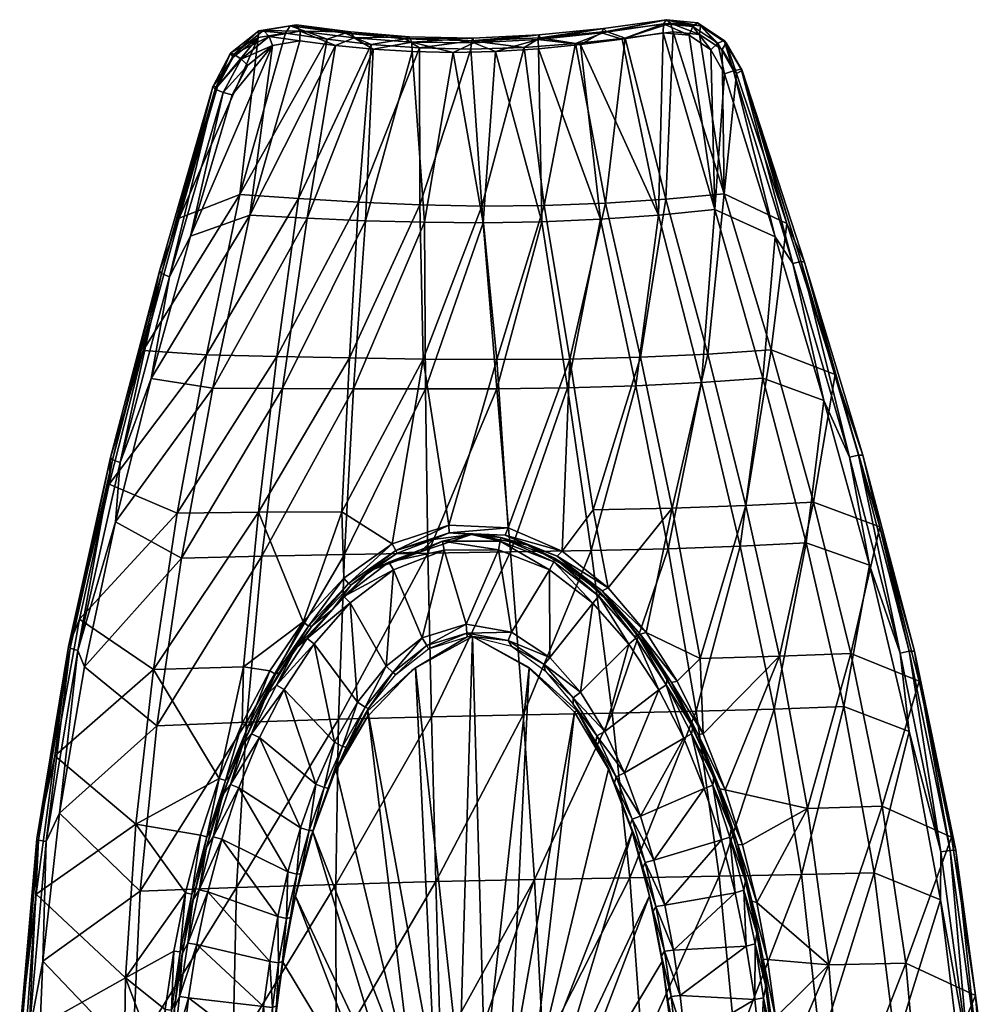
# Model space of a CAD drawing. Header units: inches. Extents: x -177 to 204, y -455 to 447.
# Tile 5 of 5: x -177 to 202, y 61 to 447. Entities that reach past the tile are written whole.
import ezdxf

# ---------------------------------------------------------------- set-up
doc = ezdxf.new("R2010")
doc.units = ezdxf.units.IN
doc.header["$MEASUREMENT"] = 0
doc.layers.add('Layer 1', color=7, linetype='Continuous')

# ---------------------------------------------------------------- blocks, each defined once
blk = doc.blocks.new('Kong 90')
at = {"color": 9, "true_color": 0xc0c0c0}
mesh = blk.add_polyface(dxfattribs=at)
corners = [(-84, 439.64, 131.86), (-99.83, 420.48, 135.68), (-114.85, 368.92, 125.1), (-93.71, 431.97, 135.97), (-56.95, 438.92, 112.75), (-73.2, 441.32, 124.61), (-91.11, 378.18, 112.79), (-94.08, 417.22, 143.18), (-87.95, 428.72, 143.47), (-78.29, 436.46, 139.44), (-110.39, 361.82, 132), (-67.65, 438.31, 132.36), (-53.6, 436.49, 122.1), (-87.27, 370, 119.76), (-94.72, 433.47, 139.34), (-93.46, 433.14, 142.93), (-100.77, 419.33, 142.63), (-83.67, 442.24, 134.63), (-101.71, 420.35, 139.03), (-71.42, 444.22, 126.34), (-81.87, 442.4, 137.99), (-69.05, 444.54, 129.33), (-90.65, 431.18, 144.65), (-79.64, 440.01, 140), (-97.62, 418.04, 144.32), (-67.49, 442.1, 131.83)]
mesh.append_faces([[corners[k] for k in face] for face in [(0, 1, 2), (1, 0, 3), (4, 5, 6), (6, 5, 0), (7, 8, 9), (10, 7, 9), (11, 12, 13), (11, 13, 9), (14, 15, 16), (5, 17, 0), (18, 1, 3), (16, 18, 14), (17, 15, 14), (5, 19, 17), (14, 3, 0), (20, 19, 21), (17, 19, 20), (17, 20, 15), (14, 18, 3), (17, 14, 0), (18, 2, 1), (22, 23, 9), (20, 23, 15), (24, 16, 22), (20, 21, 25), (23, 20, 25), (9, 8, 22), (8, 7, 24), (11, 23, 25), (9, 23, 11), (22, 15, 23), (22, 8, 24), (15, 22, 16)]], dxfattribs={"color": 9})
mesh = blk.add_polyface(dxfattribs=at)
corners = [(-39.62, 436.9, 102.28), (-56.95, 438.92, 112.75), (-68.2, 376.57, 99.64), (-20.72, 435.53, 94.18), (-44.63, 375.16, 89.54), (-0.63, 435.05, 89.46), (-20.59, 374.12, 83.04), (-53.6, 436.49, 122.1), (-38.92, 435.09, 113.25), (-64.8, 368.81, 107.18), (-41.9, 367.86, 97.71), (-23.6, 434.11, 105.82), (-7.56, 433.76, 100.9), (-18.83, 367.26, 91.79), (9, 434.08, 98.66), (4.18, 367.1, 89.78), (-24.83, 439.93, 101.98), (-49.82, 441.27, 110.97), (-26.36, 439.13, 98.57), (-47.76, 441.8, 114.14), (-71.42, 444.22, 126.34), (-69.05, 444.54, 129.33), (-73.2, 441.32, 124.61), (-0.43, 438.37, 91.34), (0.11, 439.39, 94.98), (-67.65, 438.31, 132.36), (-67.49, 442.1, 131.83), (-46.32, 439.51, 116.86), (-23.72, 437.85, 105), (0.55, 437.5, 98.29)]
mesh.append_faces([[corners[k] for k in face] for face in [(0, 1, 2), (3, 0, 4), (5, 3, 6), (7, 8, 9), (10, 8, 11), (12, 13, 11), (14, 15, 12), (16, 17, 18), (3, 18, 0), (17, 19, 20), (20, 19, 21), (1, 20, 22), (23, 24, 18), (20, 1, 17), (24, 16, 18), (23, 3, 5), (23, 18, 3), (17, 1, 0), (18, 17, 0), (19, 17, 16), (7, 25, 26), (7, 26, 27), (28, 27, 16), (27, 8, 7), (21, 19, 26), (16, 27, 19), (28, 16, 24), (28, 8, 27), (28, 24, 29), (28, 11, 8), (19, 27, 26), (28, 12, 11), (29, 12, 28), (29, 14, 12)]], dxfattribs={"color": 9})
mesh = blk.add_polyface(dxfattribs=at)
corners = [(20.24, 435.73, 89.2), (-0.63, 435.05, 89.46), (3.7, 373.63, 80.64), (40.4, 437.26, 92.49), (28.05, 373.84, 82.72), (59.84, 439.33, 98.01), (75.77, 376.27, 98.65), (78.59, 441.82, 105.37), (52.17, 374.74, 88.94), (25.83, 435.17, 99.71), (27.16, 367.47, 91.96), (9, 434.08, 98.66), (72.86, 370.08, 107.68), (58.67, 438.97, 108.17), (74.72, 441.46, 114.59), (42.36, 436.82, 102.98), (50.16, 368.46, 98.11), (51.36, 443.19, 100.9), (26.54, 439.49, 91.57), (52.55, 441.98, 97.48), (0.11, 439.39, 94.98), (-0.43, 438.37, 91.34), (26.04, 440.62, 95.19), (77.52, 445.26, 106.64), (75.95, 446.59, 109.85), (25.71, 438.83, 98.56), (0.55, 437.5, 98.29), (50.52, 441.49, 104.23), (74.79, 445.02, 113.16)]
mesh.append_faces([[corners[k] for k in face] for face in [(0, 1, 2), (3, 0, 4), (5, 6, 7), (5, 3, 8), (9, 10, 11), (12, 13, 14), (15, 16, 9), (13, 12, 15), (17, 18, 19), (19, 3, 5), (20, 21, 22), (5, 7, 23), (19, 18, 3), (22, 21, 18), (23, 24, 19), (18, 0, 3), (17, 19, 24), (23, 19, 5), (1, 0, 21), (22, 18, 17), (18, 21, 0), (22, 25, 26), (27, 13, 15), (27, 17, 24), (22, 26, 20), (27, 24, 28), (25, 22, 17), (13, 28, 14), (28, 13, 27), (25, 9, 11), (26, 25, 11), (9, 25, 15), (27, 15, 25), (27, 25, 17)]], dxfattribs={"color": 9})
mesh = blk.add_polyface(dxfattribs=at)
corners = [(89, 440.76, 109.92), (98.54, 378.35, 111.13), (97.86, 434.94, 114.09), (103.48, 425.53, 116.9), (78.59, 441.82, 105.37), (94.92, 372.31, 120.07), (93.38, 434.85, 123.02), (98.7, 425.39, 125.68), (84.83, 440.58, 119), (74.72, 441.46, 114.59), (128.8, 351.89, 136.49), (105.2, 427.17, 123.57), (105.69, 426.72, 119.8), (123.21, 366.76, 126.83), (89.34, 444.17, 111.84), (88.19, 445.42, 115.38), (75.95, 446.59, 109.85), (99.4, 437.52, 116.61), (77.52, 445.26, 106.64), (98.61, 438.48, 120.33), (118.56, 361.53, 135.45), (102.3, 426.62, 126), (125.52, 351.14, 138.26), (86.35, 443.89, 118.24), (96.14, 437.35, 122.88), (74.79, 445.02, 113.16)]
mesh.append_faces([[corners[k] for k in face] for face in [(0, 1, 2), (1, 3, 2), (1, 0, 4), (5, 6, 7), (5, 8, 6), (8, 5, 9), (10, 11, 12), (13, 12, 3), (14, 15, 16), (3, 17, 2), (18, 4, 0), (15, 14, 17), (14, 2, 17), (3, 12, 17), (14, 0, 2), (19, 12, 11), (17, 12, 19), (17, 19, 15), (18, 14, 16), (14, 18, 0), (20, 7, 21), (11, 22, 21), (23, 24, 6), (24, 23, 15), (25, 16, 23), (19, 11, 21), (24, 15, 19), (6, 8, 23), (8, 9, 25), (7, 24, 21), (6, 24, 7), (24, 19, 21), (23, 8, 25), (15, 23, 16)]], dxfattribs={"color": 9})
mesh = blk.add_polyface(dxfattribs=at)
corners = [(-20.59, 374.12, 83.04), (-44.63, 375.16, 89.54), (-48.21, 314.14, 76.78), (-68.2, 376.57, 99.64), (-76.63, 314.75, 85.92), (-114.85, 368.92, 125.1), (-129.03, 316.99, 115.03), (-91.11, 378.18, 112.79), (-84, 439.64, 131.86), (-104.2, 315.37, 99.01), (3.7, 373.63, 80.64), (-19.33, 313.66, 71.98), (-56.95, 438.92, 112.75), (-39.62, 436.9, 102.28), (9.58, 313.47, 71.86), (-20.72, 435.53, 94.18), (-0.63, 435.05, 89.46), (-110.39, 361.82, 132), (-78.29, 436.46, 139.44), (-87.27, 370, 119.76), (-125.82, 306.11, 121.31), (-64.8, 368.81, 107.18), (-101.69, 302.34, 105.34), (-74.47, 302.19, 92.85), (-41.9, 367.86, 97.71), (-53.6, 436.49, 122.1), (-23.6, 434.11, 105.82), (-18.83, 367.26, 91.79), (-38.92, 435.09, 113.25), (-7.56, 433.76, 100.9), (4.18, 367.1, 89.78), (-46.56, 302.04, 84.32), (-18.4, 301.99, 80.06), (-122.61, 348.1, 124.33), (-101.71, 420.35, 139.03), (-100.77, 419.33, 142.63), (-121.76, 347.15, 127.97), (-118.65, 345.93, 129.77), (-97.62, 418.04, 144.32), (-94.08, 417.22, 143.18)]
mesh.append_faces([[corners[k] for k in face] for face in [(0, 1, 2), (1, 3, 4), (5, 6, 7), (8, 5, 7), (6, 9, 7), (3, 7, 9), (10, 0, 11), (4, 3, 9), (2, 1, 4), (7, 3, 12), (11, 0, 2), (3, 1, 13), (14, 10, 11), (1, 0, 15), (0, 10, 16), (17, 18, 19), (20, 17, 19), (21, 22, 19), (23, 21, 24), (21, 19, 25), (26, 27, 24), (21, 28, 24), (29, 30, 27), (24, 27, 31), (27, 30, 32), (6, 5, 33), (34, 33, 5), (35, 36, 34), (36, 33, 34), (37, 36, 35), (38, 17, 37), (38, 39, 17), (35, 38, 37), (37, 17, 20)]], dxfattribs={"color": 9})
mesh = blk.add_polyface(dxfattribs=at)
corners = [(28.05, 373.84, 82.72), (38.11, 313.71, 76.66), (52.17, 374.74, 88.94), (78.59, 441.82, 105.37), (75.77, 376.27, 98.65), (98.54, 378.35, 111.13), (65.82, 314.44, 86.08), (35.19, 238.53, 65.79), (47.32, 254.6, 71.21), (9.58, 313.47, 71.86), (3.7, 373.63, 80.64), (-9.22, 248.68, 61.25), (14, 247.56, 62.93), (78.19, 255.29, 83.5), (20.24, 435.73, 89.2), (92.24, 315.65, 99.51), (40.4, 437.26, 92.49), (59.84, 439.33, 98.01), (46.45, 238.7, 79.46), (37.18, 302.48, 85.29), (64.04, 303.26, 94.72), (50.16, 368.46, 98.11), (72.86, 370.08, 107.68), (74.72, 441.46, 114.59), (94.92, 372.31, 120.07), (-17.45, 237.67, 69.69), (9.61, 302.1, 80.32), (14.92, 238.16, 72), (27.16, 367.47, 91.96), (9, 434.08, 98.66), (4.18, 367.1, 89.78), (25.83, 435.17, 99.71), (76.65, 239.41, 91.84), (89.71, 304.48, 108.14), (42.36, 436.82, 102.98)]
mesh.append_faces([[corners[k] for k in face] for face in [(0, 1, 2), (3, 4, 5), (2, 6, 4), (1, 7, 8), (9, 0, 10), (1, 8, 6), (9, 11, 12), (1, 12, 7), (9, 12, 1), (1, 0, 9), (6, 8, 13), (6, 2, 1), (10, 0, 14), (15, 6, 13), (15, 4, 6), (0, 2, 16), (2, 4, 17), (18, 19, 20), (20, 21, 22), (22, 23, 24), (25, 26, 27), (19, 28, 21), (19, 27, 26), (29, 28, 30), (27, 19, 18), (28, 19, 26), (31, 21, 28), (32, 18, 20), (30, 28, 26), (21, 20, 19), (20, 33, 32), (21, 34, 22), (22, 33, 20)]], dxfattribs={"color": 9})
mesh = blk.add_polyface(dxfattribs=at)
corners = [(92.24, 315.65, 99.51), (78.19, 255.29, 83.5), (107.12, 256.32, 100.3), (116.95, 317.35, 116.3), (133.57, 257.72, 121.01), (98.54, 378.35, 111.13), (75.77, 376.27, 98.65), (142.09, 307.65, 136.57), (159.55, 247.99, 145.81), (123.21, 366.76, 126.83), (103.48, 425.53, 116.9), (104.93, 240.4, 108.69), (76.65, 239.41, 91.84), (89.71, 304.48, 108.14), (113.73, 306.21, 124.95), (130.72, 241.75, 129.46), (94.92, 372.31, 120.07), (72.86, 370.08, 107.68), (137.68, 297.44, 144.98), (155.48, 232.95, 154.08), (118.56, 361.53, 135.45), (98.7, 425.39, 125.68), (152.89, 276.03, 145.23), (130.02, 351.7, 132.84), (151.17, 276.05, 148.69), (128.8, 351.89, 136.49), (105.69, 426.72, 119.8), (105.2, 427.17, 123.57), (125.52, 351.14, 138.26), (147.69, 275.24, 149.96), (102.3, 426.62, 126)]
mesh.append_faces([[corners[k] for k in face] for face in [(0, 1, 2), (0, 2, 3), (4, 3, 2), (0, 5, 6), (0, 3, 5), (7, 4, 8), (9, 3, 7), (3, 4, 7), (5, 9, 10), (5, 3, 9), (11, 12, 13), (14, 11, 13), (14, 15, 11), (16, 13, 17), (13, 16, 14), (15, 18, 19), (14, 18, 15), (14, 20, 18), (20, 16, 21), (14, 16, 20), (22, 23, 7), (22, 24, 23), (23, 24, 25), (25, 26, 23), (23, 9, 7), (9, 23, 26), (8, 22, 7), (27, 25, 28), (28, 29, 18), (19, 18, 29), (20, 30, 28), (24, 29, 25), (28, 25, 29), (20, 28, 18)]], dxfattribs={"color": 9})
mesh = blk.add_polyface(dxfattribs=at)
corners = [(-142.27, 264.68, 105.5), (-115.66, 253.4, 86.64), (-104.2, 315.37, 99.01), (-76.63, 314.75, 85.92), (-51.11, 253.85, 65.33), (-19.33, 313.66, 71.98), (-48.21, 314.14, 76.78), (-129.03, 316.99, 115.03), (-83.88, 253.69, 73.62), (-9.22, 248.68, 61.25), (-31.44, 241.33, 60.72), (9.58, 313.47, 71.86), (-125.82, 306.11, 121.31), (-87.27, 370, 119.76), (-101.69, 302.34, 105.34), (-139.89, 249.95, 111.4), (-113.97, 235.76, 92.59), (-74.47, 302.19, 92.85), (-82.48, 236.53, 80.16), (-64.8, 368.81, 107.18), (-46.56, 302.04, 84.32), (-50.11, 237.15, 72.46), (-41.9, 367.86, 97.71), (-18.4, 301.99, 80.06), (-17.45, 237.67, 69.69), (-18.83, 367.26, 91.79), (9.61, 302.1, 80.32), (4.18, 367.1, 89.78), (-122.61, 348.1, 124.33), (-141.84, 275.13, 110.59), (-121.76, 347.15, 127.97), (-141.07, 274.28, 114.28), (-157.6, 200.43, 102.22), (-137.98, 273.19, 116.19), (-118.65, 345.93, 129.77)]
mesh.append_faces([[corners[k] for k in face] for face in [(0, 1, 2), (1, 3, 2), (4, 5, 6), (2, 7, 0), (8, 4, 6), (8, 3, 1), (9, 5, 10), (6, 3, 8), (4, 10, 5), (9, 11, 5), (12, 13, 14), (15, 14, 16), (12, 14, 15), (14, 17, 16), (16, 17, 18), (19, 17, 14), (20, 18, 17), (18, 20, 21), (17, 22, 20), (23, 21, 20), (21, 23, 24), (25, 23, 20), (26, 24, 23), (27, 26, 23), (7, 28, 29), (28, 30, 31), (29, 31, 32), (29, 0, 7), (29, 28, 31), (31, 30, 33), (33, 12, 15), (33, 34, 12), (34, 33, 30)]], dxfattribs={"color": 9})
mesh = blk.add_polyface(dxfattribs=at)
corners = [(-89.97, 162.77, 20), (-86.19, 171.23, 54.99), (-95.07, 150.47, 54.3), (-80.74, 182.24, 20), (-89.63, 193.13, 63.25), (-99.17, 149.45, 58.99), (-90.19, 171.04, 59.72), (-125.01, 192.16, 76.14), (-153.97, 211.79, 96.9), (-163.65, 158.3, 89.48), (-115.66, 253.4, 86.64), (-142.27, 264.68, 105.5), (-131.86, 131.54, 67.95), (-79.36, 191.62, 60.26), (-83.88, 253.69, 73.62), (-113.97, 235.76, 92.59), (-123.6, 170.13, 82.14), (-152.03, 193.22, 102.64), (-88.54, 171.49, 69.82), (-82.48, 236.53, 80.16), (-139.89, 249.95, 111.4), (-161.74, 135.87, 95.33), (-141.84, 275.13, 110.59), (-157.6, 200.43, 102.22), (-158.31, 201.11, 98.48), (-170.04, 125.37, 92.58), (-170.66, 125.87, 88.79), (-166.99, 124.75, 94.73), (-154.54, 199.53, 104.25), (-137.98, 273.19, 116.19), (-141.07, 274.28, 114.28), (-86.62, 166.91, 16.46), (-94.8, 147.07, 16.46), (-83.43, 165.45, 15), (-87.87, 170, 57.91), (-96.8, 148.63, 57.18)]
mesh.append_faces([[corners[k] for k in face] for face in [(0, 1, 2), (3, 1, 0), (4, 5, 6), (7, 8, 9), (7, 5, 4), (10, 11, 8), (9, 12, 7), (7, 10, 8), (6, 13, 4), (10, 7, 14), (4, 14, 7), (15, 16, 17), (18, 16, 19), (20, 15, 17), (17, 16, 21), (15, 19, 16), (22, 23, 24), (25, 24, 23), (22, 24, 11), (24, 8, 11), (24, 9, 8), (24, 26, 9), (27, 23, 28), (29, 28, 30), (28, 23, 30), (28, 17, 21), (28, 20, 17), (29, 20, 28), (31, 3, 0), (31, 32, 33), (34, 6, 35), (13, 6, 34), (1, 34, 2)]], dxfattribs={"color": 9})
mesh = blk.add_polyface(dxfattribs=at)
corners = [(99.02, 145.05, 81.69), (90.41, 166.92, 79.04), (88.37, 166.67, 77.11), (91.65, 157.35, 75.72), (82.14, 177.87, 72.79), (85.85, 166.91, 16.46), (94.55, 149.84, 20), (86.26, 169.5, 20), (89.15, 196.42, 81.58), (80.13, 187.62, 76.05), (131.24, 137.7, 102.69), (120.23, 197.31, 101.29), (107.12, 256.32, 100.3), (78.19, 255.29, 83.5), (148.18, 198.46, 125.37), (133.57, 257.72, 121.01), (174.96, 187.62, 154.2), (160.45, 138.58, 129.45), (159.55, 247.99, 145.81), (76.65, 239.41, 91.84), (104.93, 240.4, 108.69), (87.69, 175.77, 89.9), (118.16, 176.58, 109.64), (130.72, 241.75, 129.46), (145.47, 177.59, 133.74), (155.48, 232.95, 154.08), (171.02, 167.83, 162.35), (189.36, 121.36, 165.74), (173.12, 199.34, 156.43), (152.89, 276.03, 145.23), (151.17, 276.05, 148.69), (171.1, 199.28, 159.73), (187.18, 121.31, 168.94), (167.51, 198.53, 160.66), (183.51, 120.74, 169.67), (147.69, 275.24, 149.96)]
mesh.append_faces([[corners[k] for k in face] for face in [(0, 1, 2), (3, 2, 4), (5, 6, 7), (1, 8, 9), (10, 11, 0), (0, 11, 1), (8, 1, 11), (12, 13, 8), (12, 8, 11), (10, 14, 11), (11, 15, 12), (14, 15, 11), (16, 14, 17), (18, 14, 16), (18, 15, 14), (19, 20, 21), (21, 20, 22), (23, 22, 20), (23, 24, 22), (24, 25, 26), (23, 25, 24), (27, 28, 16), (18, 28, 29), (18, 16, 28), (30, 29, 31), (28, 31, 29), (31, 28, 32), (26, 33, 34), (31, 34, 33), (33, 25, 35), (31, 33, 30), (33, 26, 25), (35, 30, 33), (4, 7, 3)]], dxfattribs={"color": 9})
mesh = blk.add_polyface(dxfattribs=at)
corners = [(-9.07, 245.6, 59.57), (12.75, 244.75, 61.16), (14, 247.56, 62.93), (68.08, 206.59, 72.81), (53.22, 224.09, 69.28), (50.78, 222.95, 67.29), (33.16, 236.5, 63.91), (35.19, 238.53, 65.79), (21.36, 240.93, 59), (-0.38, 245, 56.77), (40.74, 230.21, 62.28), (57.37, 214.83, 65.99), (32.19, 235.8, 20), (49.5, 220.81, 16.46), (49.86, 222.49, 20), (63.95, 204.4, 16.46), (11.15, 243.87, 20), (31.84, 234.31, 16.46), (10.86, 242.43, 16.46), (10.18, 238.96, 15), (30.17, 231.18, 15), (47.16, 218.13, 15), (15.33, 206.74, 15), (-2.43, 209.92, 15), (30.34, 196.81, 15), (47.32, 254.6, 71.21), (14.92, 238.16, 72), (46.45, 238.7, 79.46), (19.91, 174.39, 65.45), (5.44, 244.71, 20), (-0.38, 245, 20), (-11.8, 242.4, 16.46)]
mesh.append_faces([[corners[k] for k in face] for face in [(0, 1, 2), (3, 4, 5), (6, 4, 7), (4, 6, 5), (2, 1, 7), (6, 7, 1), (8, 1, 9), (10, 6, 8), (6, 1, 8), (11, 5, 10), (5, 6, 10), (12, 13, 14), (15, 14, 13), (12, 16, 17), (13, 12, 17), (18, 17, 16), (18, 19, 20), (17, 20, 21), (13, 17, 21), (20, 17, 18), (20, 19, 22), (22, 19, 23), (21, 20, 24), (25, 7, 4), (26, 27, 28), (8, 9, 16), (10, 14, 11), (8, 12, 10), (10, 12, 14), (12, 8, 16), (29, 16, 9), (29, 18, 16), (29, 30, 18), (18, 31, 19)]], dxfattribs={"color": 9})
mesh = blk.add_polyface(dxfattribs=at)
corners = [(78.03, 187.05, 74.11), (90.41, 166.92, 79.04), (80.13, 187.62, 76.05), (88.37, 166.67, 77.11), (68.08, 206.59, 72.81), (65.67, 205.99, 70.8), (50.78, 222.95, 67.29), (70.6, 197.66, 69.46), (57.37, 214.83, 65.99), (82.14, 177.87, 72.79), (86.26, 169.5, 20), (75.94, 186.17, 16.46), (85.85, 166.91, 16.46), (76.32, 188.41, 20), (64.32, 206.34, 20), (49.86, 222.49, 20), (63.95, 204.4, 16.46), (82.74, 165.19, 15), (90.82, 145.54, 15), (72.98, 184.19, 15), (61.24, 202.08, 15), (49.5, 220.81, 16.46), (59.51, 151.67, 15), (51.82, 167.91, 15), (47.32, 254.6, 71.21), (53.22, 224.09, 69.28), (78.19, 255.29, 83.5), (89.15, 196.42, 81.58), (87.69, 175.77, 89.9), (54.71, 175.08, 75.03), (76.65, 239.41, 91.84), (46.45, 238.7, 79.46)]
mesh.append_faces([[corners[k] for k in face] for face in [(0, 1, 2), (1, 0, 3), (4, 5, 2), (0, 2, 5), (6, 5, 4), (7, 5, 8), (9, 0, 7), (0, 5, 7), (3, 0, 9), (10, 11, 12), (11, 13, 14), (10, 13, 11), (14, 15, 16), (16, 11, 14), (12, 17, 18), (11, 19, 17), (12, 11, 17), (16, 20, 19), (11, 16, 19), (16, 21, 20), (19, 22, 17), (19, 23, 22), (19, 20, 23), (24, 25, 26), (27, 26, 4), (4, 2, 27), (4, 26, 25), (28, 29, 30), (30, 29, 31), (13, 10, 9), (7, 14, 13), (13, 9, 7), (7, 8, 14)]], dxfattribs={"color": 9})
mesh = blk.add_polyface(dxfattribs=at)
corners = [(-80.74, 182.24, 20), (-69.43, 200.22, 20), (-75.54, 190.96, 55.49), (-62.82, 209.18, 55.75), (-54.86, 215.69, 20), (-47.53, 225.27, 55.79), (-86.19, 171.23, 54.99), (-54.03, 163.63, 15), (-73.71, 184.35, 15), (-61.34, 147.19, 15), (-83.43, 165.45, 15), (-62.01, 202.21, 15), (-66.32, 210.82, 60.58), (-83.88, 253.69, 73.62), (-89.63, 193.13, 63.25), (-50.44, 227.95, 60.67), (-51.11, 253.85, 65.33), (-79.36, 191.62, 60.26), (-88.54, 171.49, 69.82), (-50.11, 237.15, 72.46), (-52.44, 172.64, 62.85), (-82.48, 236.53, 80.16), (-64.8, 204.28, 16.46), (-76.76, 186.06, 16.46), (-86.62, 166.91, 16.46), (-50.39, 220.7, 16.46), (-47.93, 218.24, 15), (-87.87, 170, 57.91), (-77.12, 190.31, 58.46), (-64.21, 209.15, 58.79), (-48.59, 225.83, 58.92)]
mesh.append_faces([[corners[k] for k in face] for face in [(0, 1, 2), (3, 1, 4), (4, 5, 3), (3, 2, 1), (0, 2, 6), (7, 8, 9), (8, 10, 9), (11, 8, 7), (12, 13, 14), (15, 16, 12), (14, 17, 12), (13, 12, 16), (18, 19, 20), (21, 19, 18), (4, 1, 22), (22, 1, 23), (23, 0, 24), (23, 1, 0), (4, 22, 25), (11, 26, 22), (8, 11, 23), (22, 23, 11), (10, 8, 24), (23, 24, 8), (27, 28, 17), (12, 28, 29), (28, 12, 17), (12, 29, 15), (2, 28, 6), (28, 27, 6), (3, 29, 2), (29, 28, 2), (30, 29, 3), (29, 30, 15)]], dxfattribs={"color": 9})
mesh = blk.add_polyface(dxfattribs=at)
corners = [(-9.07, 245.6, 59.57), (14, 247.56, 62.93), (-9.22, 248.68, 61.25), (-30.08, 238.7, 59.01), (-31.44, 241.33, 60.72), (-15.44, 243.06, 56.04), (-29.53, 237.66, 55.8), (-0.38, 245, 56.77), (12.75, 244.75, 61.16), (-39.97, 230.9, 20), (-47.53, 225.27, 55.79), (-54.86, 215.69, 20), (-20.36, 238.25, 20), (-0.38, 245, 20), (-2.43, 209.92, 15), (10.18, 238.96, 15), (-11.12, 238.92, 15), (-30.93, 231.23, 15), (-19.67, 204.6, 15), (-51.11, 253.85, 65.33), (-50.44, 227.95, 60.67), (5.44, 244.71, 20), (-32.77, 234.21, 16.46), (-11.8, 242.4, 16.46), (-50.39, 220.7, 16.46), (10.86, 242.43, 16.46), (-47.93, 218.24, 15), (-48.59, 225.83, 58.92), (-62.82, 209.18, 55.75)]
mesh.append_faces([[corners[k] for k in face] for face in [(0, 1, 2), (3, 2, 4), (0, 3, 5), (0, 2, 3), (6, 5, 3), (7, 0, 5), (8, 0, 7), (9, 6, 10), (9, 10, 11), (6, 9, 12), (13, 5, 12), (12, 5, 6), (13, 7, 5), (14, 15, 16), (16, 17, 18), (18, 14, 16), (4, 19, 20), (13, 21, 7), (22, 23, 12), (15, 23, 16), (16, 23, 22), (9, 24, 22), (17, 16, 22), (9, 11, 24), (13, 23, 25), (12, 23, 13), (26, 17, 24), (9, 22, 12), (22, 24, 17), (4, 20, 27), (3, 27, 10), (27, 3, 4), (6, 3, 10), (10, 27, 28)]], dxfattribs={"color": 9})
mesh = blk.add_polyface(dxfattribs=at)
corners = [(-2.19, 206.39, 16.46), (-2.1, 204.93, 20), (0, 205, 20), (-53.58, 153.18, 40), (-41, 173.91, 20), (-54.01, 151.55, 20), (0, 205, 40), (-22.27, 192.78, 40), (-23.7, 191.7, 20), (-40.96, 175.9, 40), (-62.01, 202.21, 15), (-54.03, 163.63, 15), (-45.03, 179.31, 15), (-47.93, 218.24, 15), (-33.77, 193.48, 15), (-30.93, 231.23, 15), (-19.67, 204.6, 15), (-52.44, 172.64, 62.85), (-17.45, 237.67, 69.69), (-16.04, 173.6, 61.38), (-50.11, 237.15, 72.46), (14.92, 238.16, 72), (-50.39, 220.7, 16.46), (-64.8, 204.28, 16.46), (-42.08, 177.35, 16.46), (-49.45, 161.74, 20), (-40.76, 176.83, 20), (-30.07, 190.22, 20), (-31.23, 191.02, 16.46), (-50.87, 162.05, 16.46), (-17.94, 201.52, 16.46), (-2.43, 209.92, 15), (-17.17, 200.23, 20)]
mesh.append_faces([[corners[k] for k in face] for face in [(0, 1, 2), (3, 4, 5), (2, 1, 6), (7, 1, 8), (9, 8, 4), (9, 4, 3), (7, 6, 1), (9, 7, 8), (10, 11, 12), (13, 10, 12), (13, 14, 15), (14, 13, 12), (14, 16, 15), (17, 18, 19), (20, 18, 17), (18, 21, 19), (22, 23, 13), (24, 25, 26), (26, 27, 28), (29, 25, 24), (30, 31, 16), (26, 28, 24), (32, 1, 0), (27, 30, 28), (30, 0, 31), (0, 30, 32), (11, 29, 12), (24, 12, 29), (12, 24, 14), (28, 14, 24), (14, 28, 16), (30, 16, 28), (32, 30, 27)]], dxfattribs={"color": 9})
mesh = blk.add_polyface(dxfattribs=at)
corners = [(65.67, 205.99, 70.8), (50.78, 222.95, 67.29), (57.37, 214.83, 65.99), (0, 205, 20), (13.93, 203.5, 16.46), (-2.19, 206.39, 16.46), (48.74, 166.17, 16.46), (48.36, 163.7, 20), (56.33, 150.13, 16.46), (39.47, 178.52, 20), (39.5, 181.07, 16.46), (28.54, 191.58, 20), (28.03, 194.14, 16.46), (15.25, 201.24, 20), (-2.43, 209.92, 15), (15.33, 206.74, 15), (30.34, 196.81, 15), (42.31, 183.22, 15), (51.82, 167.91, 15), (59.51, 151.67, 15), (49.5, 220.81, 16.46), (47.16, 218.13, 15), (61.24, 202.08, 15), (30.17, 231.18, 15), (14.92, 238.16, 72), (19.91, 174.39, 65.45), (-16.04, 173.6, 61.38), (46.45, 238.7, 79.46), (54.71, 175.08, 75.03), (49.86, 222.49, 20), (64.32, 206.34, 20), (40.85, 176.08, 20), (53.28, 153.12, 40), (53.45, 153.47, 20), (22.2, 192.86, 20), (39.91, 175.41, 40), (22.15, 192.7, 40), (0, 205, 40)]
mesh.append_faces([[corners[k] for k in face] for face in [(0, 1, 2), (3, 4, 5), (6, 7, 8), (7, 6, 9), (9, 6, 10), (10, 11, 9), (10, 12, 11), (13, 11, 12), (4, 13, 12), (4, 3, 13), (14, 5, 15), (4, 15, 5), (15, 4, 16), (12, 16, 4), (16, 12, 17), (10, 17, 12), (17, 10, 18), (6, 18, 10), (18, 6, 19), (20, 21, 22), (22, 17, 18), (22, 21, 17), (23, 15, 16), (17, 21, 16), (24, 25, 26), (25, 27, 28), (29, 30, 2), (31, 32, 33), (31, 34, 35), (35, 32, 31), (36, 34, 3), (34, 36, 35), (36, 3, 37)]], dxfattribs={"color": 9})
mesh = blk.add_polyface(dxfattribs=at)
corners = [(-69.75, 102.07, 20), (-74.4, 77.86, 40), (-69.38, 103.45, 40), (-63.18, 127.33, 20), (-62.54, 128.64, 40), (-53.58, 153.18, 40), (-54.01, 151.55, 20), (-67.35, 130.16, 15), (-91.5, 145.85, 15), (-72.27, 112.85, 15), (-61.34, 147.19, 15), (-83.43, 165.45, 15), (-52.44, 172.64, 62.85), (-16.04, 173.6, 61.38), (-53.5, 108.01, 56.12), (19.91, 174.39, 65.45), (-14.31, 109.08, 55.71), (-92.39, 106.75, 62.42), (-88.54, 171.49, 69.82), (4.87, 34.65, 40), (0, 205, 40), (-5.14, 34.55, 40), (-40.96, 175.9, 40), (-14.61, 31.67, 40), (-22.27, 192.78, 40), (-22.92, 26.22, 40), (-71.23, 95.03, 20), (-72.79, 94.7, 16.46), (-74.38, 77.78, 20), (-63.98, 129.09, 16.46), (-68.85, 111.97, 16.46), (-67.3, 112.15, 20), (-49.45, 161.74, 20), (-50.87, 162.05, 16.46), (-56.57, 145.73, 20), (-62.45, 129.13, 20), (-58.05, 145.89, 16.46), (-76.25, 95.41, 15), (-54.03, 163.63, 15)]
mesh.append_faces([[corners[k] for k in face] for face in [(0, 1, 2), (3, 2, 4), (0, 2, 3), (4, 5, 6), (6, 3, 4), (7, 8, 9), (10, 11, 7), (12, 13, 14), (13, 15, 16), (12, 17, 18), (16, 14, 13), (17, 12, 14), (19, 20, 21), (22, 23, 24), (5, 25, 22), (20, 24, 21), (4, 25, 5), (26, 27, 28), (29, 30, 31), (26, 30, 27), (32, 33, 34), (35, 34, 36), (33, 36, 34), (26, 31, 30), (36, 29, 35), (31, 35, 29), (37, 27, 9), (30, 9, 27), (9, 30, 7), (29, 7, 30), (7, 29, 10), (36, 10, 29), (10, 36, 38), (33, 38, 36)]], dxfattribs={"color": 9})
mesh = blk.add_polyface(dxfattribs=at)
corners = [(75.19, 81.81, 16.46), (71.83, 99.29, 16.46), (70.73, 97.36, 20), (66.68, 114.47, 20), (67.65, 116.53, 16.46), (61.72, 131.3, 20), (62.55, 133.5, 16.46), (55.69, 147.78, 20), (56.33, 150.13, 16.46), (48.36, 163.7, 20), (59.51, 151.67, 15), (48.74, 166.17, 16.46), (65.86, 134.75, 15), (71.06, 117.46, 15), (75.31, 99.9, 15), (78.71, 82.22, 15), (90.82, 145.54, 15), (82.74, 165.19, 15), (97.49, 125.38, 15), (24.34, 109.94, 61.19), (-14.31, 109.08, 55.71), (19.91, 174.39, 65.45), (54.71, 175.08, 75.03), (61.6, 110.62, 72.45), (87.69, 175.77, 89.9), (96.7, 111.22, 89.26), (69.39, 103.56, 40), (69.26, 103.96, 20), (62.67, 128.89, 40), (74.29, 78.48, 20), (53.28, 153.12, 40), (62.43, 129.04, 20), (53.45, 153.47, 20), (22.15, 192.7, 40), (14.5, 31.8, 40), (39.91, 175.41, 40), (22.88, 26.53, 40), (0, 205, 40), (4.87, 34.65, 40)]
mesh.append_faces([[corners[k] for k in face] for face in [(0, 1, 2), (3, 2, 1), (4, 3, 1), (3, 4, 5), (5, 4, 6), (6, 7, 5), (6, 8, 7), (9, 7, 8), (8, 10, 11), (10, 8, 12), (6, 12, 8), (12, 6, 13), (4, 13, 6), (13, 4, 14), (1, 14, 4), (14, 1, 15), (16, 12, 13), (17, 12, 16), (14, 18, 13), (17, 10, 12), (19, 20, 21), (22, 23, 19), (22, 19, 21), (23, 22, 24), (24, 25, 23), (26, 27, 28), (27, 26, 29), (30, 28, 31), (27, 31, 28), (30, 31, 32), (33, 34, 35), (36, 28, 30), (30, 35, 36), (33, 37, 38)]], dxfattribs={"color": 9})
mesh = blk.add_polyface(dxfattribs=at)
corners = [(-112.93, 84.97, 51.96), (-113.69, 80.78, 20), (-109.56, 101.81, 20), (-108.29, 107.14, 52.71), (-116.39, 62.7, 51.34), (-135.89, 71.42, 62.45), (-112.4, 104.72, 57.35), (-131.86, 131.54, 67.95), (-106.5, 127.32, 58.18), (-170.86, 104.2, 83.52), (-116.97, 81.91, 56.6), (-99.17, 149.45, 58.99), (-163.65, 158.3, 89.48), (-125.01, 192.16, 76.14), (-130.13, 105.29, 74.51), (-92.39, 106.75, 62.42), (-133.2, 41.06, 70.14), (-161.74, 135.87, 95.33), (-123.6, 170.13, 82.14), (-168.3, 77.92, 89.88), (-88.54, 171.49, 69.82), (-170.04, 125.37, 92.58), (-176.84, 49.23, 86.26), (-170.66, 125.87, 88.79), (-158.31, 201.11, 98.48), (-177.37, 49.45, 82.43), (-173.82, 48.98, 88.53), (-166.99, 124.75, 94.73), (-157.6, 200.43, 102.22), (-154.54, 199.53, 104.25), (-111.44, 85.04, 16.46), (-107.09, 105.9, 16.46), (-114.73, 64.06, 16.46), (-107.96, 84.41, 15), (-109.96, 104.22, 55.54), (-114.51, 81.54, 54.79)]
mesh.append_faces([[corners[k] for k in face] for face in [(0, 1, 2), (3, 0, 2), (1, 0, 4), (5, 6, 7), (6, 8, 7), (5, 7, 9), (10, 6, 5), (7, 8, 11), (9, 7, 12), (13, 7, 11), (14, 15, 16), (17, 18, 14), (14, 19, 17), (14, 18, 20), (21, 22, 23), (23, 24, 21), (23, 9, 12), (23, 25, 9), (26, 21, 27), (27, 21, 28), (29, 17, 27), (27, 17, 19), (26, 27, 19), (30, 31, 2), (1, 32, 30), (2, 1, 30), (30, 32, 33), (34, 6, 35), (10, 35, 6), (8, 6, 34), (0, 35, 4), (3, 34, 0), (34, 35, 0)]], dxfattribs={"color": 9})
mesh = blk.add_polyface(dxfattribs=at)
corners = [(115.6, 78.59, 87.23), (111.36, 100.96, 85.73), (109.5, 101.37, 83.85), (113.86, 78.77, 85.39), (110.52, 93.6, 81.99), (105.52, 115.28, 80.26), (106.99, 109.41, 20), (106.36, 105.72, 16.46), (111.45, 88.83, 20), (110.72, 84.76, 16.46), (131.24, 137.7, 102.69), (139.64, 76.54, 104.6), (99.02, 145.05, 81.69), (105.77, 123.53, 83.86), (160.45, 138.58, 129.45), (169.82, 77.09, 133.2), (148.18, 198.46, 125.37), (187.66, 126.45, 161.4), (197.03, 64.47, 167.04), (174.96, 187.62, 154.2), (96.7, 111.22, 89.26), (128.87, 111.81, 111.22), (102.98, 44.62, 90.14), (118.16, 176.58, 109.64), (157.42, 112.48, 137.83), (136.29, 44.87, 113.48), (145.47, 177.59, 133.74), (183.36, 101.94, 169.31), (165.74, 45.11, 141.6), (171.02, 167.83, 162.35), (189.36, 121.36, 165.74), (187.18, 121.31, 168.94), (173.12, 199.34, 156.43), (197.84, 42.06, 175.55), (194.13, 41.76, 176.22), (183.51, 120.74, 169.67), (171.1, 199.28, 159.73), (114.38, 71.59, 83.41)]
mesh.append_faces([[corners[k] for k in face] for face in [(0, 1, 2), (2, 3, 0), (4, 2, 5), (3, 2, 4), (6, 7, 8), (7, 9, 8), (10, 1, 11), (10, 12, 13), (10, 13, 1), (1, 0, 11), (11, 14, 10), (15, 14, 11), (14, 16, 10), (17, 15, 18), (19, 14, 17), (14, 15, 17), (20, 21, 22), (20, 23, 21), (24, 25, 21), (26, 21, 23), (26, 24, 21), (24, 27, 28), (24, 29, 27), (26, 29, 24), (17, 30, 19), (31, 32, 30), (31, 30, 33), (30, 17, 18), (34, 27, 35), (31, 34, 35), (31, 35, 36), (35, 27, 29), (4, 8, 37), (6, 8, 4)]], dxfattribs={"color": 9})
mesh = blk.add_polyface(dxfattribs=at)
corners = [(4.87, 34.65, 20), (-5.14, 34.55, 20), (0, 33.54, 16.46), (-5.14, 34.55, 40), (4.87, 34.65, 40), (-77.81, 50.77, 20), (-79.74, 24.95, 20), (-79.73, 26.04, 40), (-77.72, 52.01, 40), (-74.45, 76.44, 20), (-69.75, 102.07, 20), (-74.4, 77.86, 40), (-2.04, 34.92, 54.18), (-16.65, 31.1, 52.72), (-12.52, 43.37, 53.17), (-53.5, 108.01, 56.12), (-93.89, 41.94, 58.45), (-92.39, 106.75, 62.42), (-53.37, 42.72, 52.76), (-28.23, 21.1, 52.11), (-14.31, 109.08, 55.71), (24.34, 109.94, 61.19), (-33.47, 9.85, 40), (-29.41, 18.65, 40), (-69.38, 103.45, 40), (-62.54, 128.64, 40), (-22.92, 26.22, 40), (-40.96, 175.9, 40), (-14.61, 31.67, 40), (-22.27, 192.78, 40), (-80.13, 42.21, 16.46), (-79.77, 25.39, 20), (-78.6, 42.95, 20), (-78.36, 59.81, 16.46), (-75.93, 77.31, 16.46), (-76.82, 60.41, 20), (-72.79, 94.7, 16.46), (-74.38, 77.78, 20), (-81.87, 60.22, 15), (-79.42, 77.86, 15), (-76.25, 95.41, 15)]
mesh.append_faces([[corners[k] for k in face] for face in [(0, 1, 2), (3, 0, 4), (1, 0, 3), (5, 6, 7), (8, 9, 5), (8, 5, 7), (10, 9, 11), (8, 11, 9), (12, 13, 14), (15, 16, 17), (15, 18, 16), (14, 19, 18), (20, 18, 15), (18, 20, 14), (21, 14, 20), (22, 23, 24), (25, 23, 26), (22, 11, 8), (27, 26, 28), (29, 28, 3), (24, 23, 25), (11, 22, 24), (30, 31, 32), (33, 30, 32), (34, 33, 35), (36, 34, 37), (35, 33, 32), (37, 34, 35), (33, 38, 30), (38, 33, 39), (34, 39, 33), (39, 34, 40), (36, 40, 34)]], dxfattribs={"color": 9})
mesh = blk.add_polyface(dxfattribs=at)
corners = [(81.06, 28.66, 16.46), (79.77, 46.39, 16.46), (78.43, 44.86, 20), (76.56, 62.47, 20), (77.83, 64.14, 16.46), (74.01, 80, 20), (75.19, 81.81, 16.46), (70.73, 97.36, 20), (78.71, 82.22, 15), (71.83, 99.29, 16.46), (81.34, 64.52, 15), (83.28, 46.79, 15), (84.58, 29.04, 15), (4.87, 34.65, 40), (4.87, 34.65, 20), (14.5, 31.8, 20), (61.6, 110.62, 72.45), (66.53, 44.31, 72.06), (27.75, 43.9, 59.66), (-2.04, 34.92, 54.18), (-12.52, 43.37, 53.17), (24.34, 109.94, 61.19), (14.53, 30.91, 56.76), (27.04, 19.14, 59.46), (96.7, 111.22, 89.26), (79.67, 26.1, 40), (79.67, 26.88, 20), (77.68, 52.02, 40), (74.25, 77.8, 40), (77.66, 52.74, 20), (74.29, 78.48, 20), (69.39, 103.56, 40), (29.47, 19.1, 40), (62.67, 128.89, 40), (33.68, 9.99, 40), (22.88, 26.53, 40), (14.5, 31.8, 40), (39.91, 175.41, 40), (22.15, 192.7, 40)]
mesh.append_faces([[corners[k] for k in face] for face in [(0, 1, 2), (3, 2, 1), (4, 3, 1), (3, 4, 5), (5, 4, 6), (6, 7, 5), (6, 8, 9), (8, 6, 10), (4, 10, 6), (10, 4, 11), (1, 11, 4), (11, 1, 12), (0, 12, 1), (13, 14, 15), (16, 17, 18), (19, 20, 21), (19, 18, 22), (19, 21, 18), (17, 23, 18), (16, 18, 21), (17, 16, 24), (25, 26, 27), (28, 27, 29), (26, 29, 27), (30, 31, 28), (28, 29, 30), (32, 31, 33), (27, 28, 34), (33, 35, 32), (36, 35, 37), (31, 32, 34), (28, 31, 34), (36, 38, 13)]], dxfattribs={"color": 9})
mesh = blk.add_polyface(dxfattribs=at)
corners = [(103.9, 123.6, 81.98), (111.36, 100.96, 85.73), (105.77, 123.53, 83.86), (109.5, 101.37, 83.85), (99.02, 145.05, 81.69), (96.93, 145.39, 79.74), (88.37, 166.67, 77.11), (99.23, 136.65, 78.16), (91.65, 157.35, 75.72), (105.52, 115.28, 80.26), (100.87, 126.44, 16.46), (106.99, 109.41, 20), (101.4, 129.75, 20), (94.1, 146.89, 16.46), (106.36, 105.72, 16.46), (94.55, 149.84, 20), (85.85, 166.91, 16.46), (102.96, 104.74, 15), (107.28, 83.86, 15), (110.72, 84.76, 16.46), (97.49, 125.38, 15), (90.82, 145.54, 15), (75.31, 99.9, 15), (78.71, 82.22, 15), (71.06, 117.46, 15), (87.69, 175.77, 89.9), (118.16, 176.58, 109.64), (96.7, 111.22, 89.26), (86.26, 169.5, 20), (110.52, 93.6, 81.99)]
mesh.append_faces([[corners[k] for k in face] for face in [(0, 1, 2), (1, 0, 3), (4, 5, 2), (0, 2, 5), (6, 5, 4), (7, 5, 8), (5, 6, 8), (9, 0, 7), (0, 5, 7), (3, 0, 9), (10, 11, 12), (13, 10, 12), (14, 11, 10), (13, 15, 16), (15, 13, 12), (17, 18, 14), (19, 14, 18), (20, 17, 10), (14, 10, 17), (13, 21, 20), (10, 13, 20), (13, 16, 21), (22, 17, 20), (17, 23, 18), (21, 24, 20), (22, 23, 17), (25, 26, 27), (28, 15, 8), (29, 9, 11), (7, 12, 9), (11, 9, 12), (15, 7, 8), (7, 15, 12)]], dxfattribs={"color": 9})
mesh = blk.add_polyface(dxfattribs=at)
corners = [(-104.25, 122.52, 20), (-102.37, 129.06, 53.52), (-108.29, 107.14, 52.71), (-97.86, 142.97, 20), (-109.56, 101.81, 20), (-89.97, 162.77, 20), (-95.07, 150.47, 54.3), (-98.2, 125.66, 15), (-76.25, 95.41, 15), (-72.27, 112.85, 15), (-103.66, 105.1, 15), (-107.96, 84.41, 15), (-79.42, 77.86, 15), (-91.5, 145.85, 15), (-67.35, 130.16, 15), (-83.43, 165.45, 15), (-130.13, 105.29, 74.51), (-88.54, 171.49, 69.82), (-92.39, 106.75, 62.42), (-94.8, 147.07, 16.46), (-101.58, 126.64, 16.46), (-107.09, 105.9, 16.46), (-86.62, 166.91, 16.46), (-111.44, 85.04, 16.46), (-109.96, 104.22, 55.54), (-104.09, 126.67, 56.36), (-106.5, 127.32, 58.18), (-99.17, 149.45, 58.99), (-96.8, 148.63, 57.18), (-90.19, 171.04, 59.72), (-87.87, 170, 57.91)]
mesh.append_faces([[corners[k] for k in face] for face in [(0, 1, 2), (1, 0, 3), (0, 2, 4), (5, 6, 3), (1, 3, 6), (7, 8, 9), (10, 11, 12), (10, 8, 7), (12, 8, 10), (7, 9, 13), (13, 14, 15), (16, 17, 18), (19, 5, 3), (20, 19, 3), (21, 20, 0), (0, 20, 3), (4, 21, 0), (22, 5, 19), (13, 15, 19), (7, 13, 20), (19, 20, 13), (10, 7, 21), (20, 21, 7), (11, 10, 23), (21, 23, 10), (24, 25, 26), (27, 25, 28), (25, 27, 26), (27, 28, 29), (1, 25, 2), (25, 24, 2), (6, 28, 1), (28, 25, 1), (30, 28, 6)]], dxfattribs={"color": 9})
mesh = blk.add_polyface(dxfattribs=at)
corners = [(-120.05, 17.03, 20), (-120.06, 17.91, 50.69), (-120.36, -4.59, 50.73), (-118.82, 38.36, 20), (-118.75, 40.34, 50.9), (-135.89, 71.42, 62.45), (-170.86, 104.2, 83.52), (-175.01, 49.52, 79.37), (-175.36, -5.36, 77.47), (-136.87, 11.68, 59.96), (-122.55, 36.11, 55.6), (-123.7, 13.12, 55.44), (-120.33, 59.05, 56), (-116.97, 81.91, 56.6), (-170.81, 19.61, 86.8), (-168.3, 77.92, 89.88), (-133.2, 41.06, 70.14), (-130.13, 105.29, 74.51), (-132.61, -22.73, 69.39), (-93.89, 41.94, 58.45), (-170.66, 125.87, 88.79), (-176.84, 49.23, 86.26), (-177.37, 49.45, 82.43), (-176.47, -27.46, 84.16), (-176.9, -27.51, 80.32), (-173.82, 48.98, 88.53), (-173.51, -27.29, 86.52), (-170.04, 125.37, 92.58), (-118.45, 21.74, 16.46), (-118.92, 0.42, 16.46), (-120.05, 35.96, 53.78), (-121.18, 13.06, 53.62), (-117.84, 58.79, 54.19)]
mesh.append_faces([[corners[k] for k in face] for face in [(0, 1, 2), (1, 3, 4), (1, 0, 3), (5, 6, 7), (8, 9, 7), (5, 9, 10), (9, 5, 7), (10, 9, 11), (12, 5, 10), (13, 5, 12), (14, 15, 16), (16, 15, 17), (16, 18, 14), (16, 19, 18), (20, 21, 22), (22, 21, 23), (24, 8, 22), (22, 7, 6), (22, 8, 7), (21, 25, 26), (21, 27, 25), (25, 15, 14), (26, 25, 14), (28, 0, 29), (28, 3, 0), (30, 10, 31), (11, 31, 10), (30, 32, 12), (12, 10, 30), (1, 31, 2), (4, 30, 1), (30, 31, 1), (32, 30, 4)]], dxfattribs={"color": 9})
mesh = blk.add_polyface(dxfattribs=at)
corners = [(121.76, 9.44, 90.07), (120.79, 32.57, 89.38), (119.13, 32.84, 87.57), (120.11, 9.88, 88.25), (117.06, 55.83, 86.62), (118.72, 55.86, 88.44), (118.88, 27.05, 85.4), (117.16, 49.39, 84.54), (119.59, 4.63, 86.02), (119.59, 5.08, 20), (118.94, 26.03, 20), (117.72, 20.83, 16.46), (118.15, -0.47, 16.46), (144.65, 12.87, 107.01), (139.64, 76.54, 104.6), (115.6, 78.59, 87.23), (169.82, 77.09, 133.2), (175.46, 12.97, 136.45), (197.03, 64.47, 167.04), (202.07, 1.8, 170.63), (102.98, 44.62, 90.14), (128.87, 111.81, 111.22), (136.29, 44.87, 113.48), (165.74, 45.11, 141.6), (139.26, -25.63, 116.31), (157.42, 112.48, 137.83), (191.56, 35.25, 174.45), (169.2, -25.97, 144.71), (183.36, 101.94, 169.31), (200.06, 42.1, 172.38), (189.36, 121.36, 165.74), (197.84, 42.06, 175.55), (201.59, -38.06, 178.79), (197.87, -38.04, 179.5), (194.13, 41.76, 176.22), (194.68, -31.94, 177.27), (187.18, 121.31, 168.94), (117.38, 47.03, 20)]
mesh.append_faces([[corners[k] for k in face] for face in [(0, 1, 2), (2, 3, 0), (4, 1, 5), (1, 4, 2), (6, 2, 7), (8, 3, 6), (3, 2, 6), (9, 10, 11), (9, 11, 12), (1, 13, 14), (5, 1, 14), (1, 0, 13), (5, 14, 15), (16, 14, 13), (17, 16, 13), (18, 17, 19), (16, 17, 18), (20, 21, 22), (23, 24, 22), (25, 23, 22), (23, 26, 27), (23, 28, 26), (18, 29, 30), (30, 29, 31), (31, 29, 32), (29, 18, 19), (33, 34, 31), (34, 35, 26), (31, 34, 36), (34, 26, 28), (9, 8, 6), (6, 37, 10), (9, 6, 10), (6, 7, 37)]], dxfattribs={"color": 9})
mesh = blk.add_polyface(dxfattribs=at)
corners = [(115.6, 78.59, 87.23), (113.86, 78.77, 85.39), (118.72, 55.86, 88.44), (117.06, 55.83, 86.62), (114.38, 71.59, 83.41), (110.52, 93.6, 81.99), (117.16, 49.39, 84.54), (119.13, 32.84, 87.57), (117.38, 47.03, 20), (116.35, 42.18, 16.46), (118.94, 26.03, 20), (114.03, 63.56, 16.46), (114.9, 68.03, 20), (117.72, 20.83, 16.46), (111.45, 88.83, 20), (110.72, 84.76, 16.46), (114.18, 20.81, 15), (114.62, -0.3, 15), (118.15, -0.47, 16.46), (112.83, 41.88, 15), (110.55, 62.89, 15), (107.28, 83.86, 15), (81.34, 64.52, 15), (83.28, 46.79, 15), (84.58, 29.04, 15), (85.26, 11.27, 15), (78.71, 82.22, 15), (96.7, 111.22, 89.26), (102.98, 44.62, 90.14), (66.53, 44.31, 72.06), (136.29, 44.87, 113.48), (105.48, -25.31, 92.57)]
mesh.append_faces([[corners[k] for k in face] for face in [(0, 1, 2), (3, 2, 1), (4, 1, 5), (6, 3, 4), (3, 1, 4), (7, 3, 6), (8, 9, 10), (11, 8, 12), (9, 13, 10), (12, 14, 15), (9, 8, 11), (12, 15, 11), (16, 17, 13), (18, 13, 17), (19, 16, 9), (13, 9, 16), (20, 19, 11), (9, 11, 19), (21, 20, 15), (11, 15, 20), (22, 20, 21), (23, 20, 22), (19, 23, 24), (25, 16, 24), (26, 22, 21), (23, 19, 20), (24, 16, 19), (25, 17, 16), (27, 28, 29), (28, 30, 31), (6, 4, 12), (12, 8, 6), (4, 14, 12)]], dxfattribs={"color": 9})
mesh = blk.add_polyface(dxfattribs=at)
corners = [(-113.69, 80.78, 20), (-116.39, 62.7, 51.34), (-116.76, 59.64, 20), (-118.75, 40.34, 50.9), (-118.82, 38.36, 20), (-83.66, 42.5, 15), (-81.87, 60.22, 15), (-111.23, 63.59, 15), (-113.54, 42.65, 15), (-84.81, 24.68, 15), (-85.34, 6.79, 15), (-114.91, 21.59, 15), (-115.38, 0.42, 15), (-79.42, 77.86, 15), (-107.96, 84.41, 15), (-92.39, 106.75, 62.42), (-93.89, 41.94, 58.45), (-133.2, 41.06, 70.14), (-118.45, 21.74, 16.46), (-117.06, 42.96, 16.46), (-114.73, 64.06, 16.46), (-118.92, 0.42, 16.46), (-81.81, 6.75, 16.46), (-80.33, 7.75, 20), (-81.27, 24.52, 16.46), (-79.77, 25.39, 20), (-80.13, 42.21, 16.46), (-116.97, 81.91, 56.6), (-117.84, 58.79, 54.19), (-114.51, 81.54, 54.79), (-120.33, 59.05, 56)]
mesh.append_faces([[corners[k] for k in face] for face in [(0, 1, 2), (3, 2, 1), (4, 2, 3), (5, 6, 7), (5, 8, 9), (10, 9, 11), (10, 11, 12), (9, 8, 11), (5, 7, 8), (6, 13, 14), (6, 14, 7), (15, 16, 17), (4, 18, 19), (19, 2, 4), (2, 19, 20), (0, 2, 20), (7, 14, 20), (8, 7, 19), (20, 19, 7), (11, 8, 18), (19, 18, 8), (12, 11, 21), (18, 21, 11), (22, 23, 24), (24, 23, 25), (10, 22, 9), (24, 9, 22), (9, 24, 5), (26, 5, 24), (5, 26, 6), (27, 28, 29), (28, 27, 30), (1, 28, 3), (29, 28, 1)]], dxfattribs={"color": 9})

msp = doc.modelspace()

# ---------------------------------------------------------------- block references
at = {"layer": 'Layer 1'}
msp.add_blockref('Kong 90', (0, 0), dxfattribs=at)

doc.saveas('drawing.dxf')
